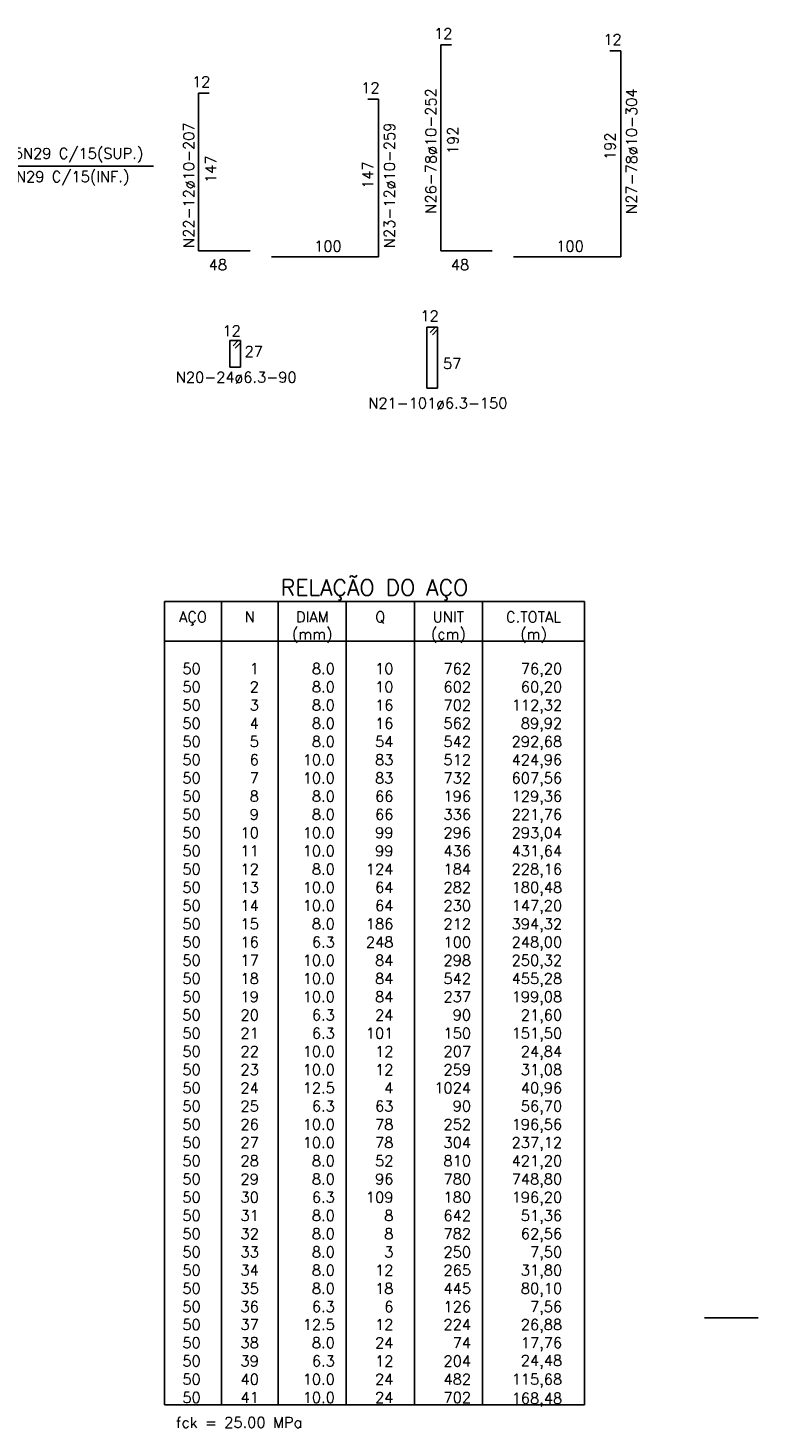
# Model space of a CAD drawing. Extents: x 304 to 4509, y 4601 to 7845.
# Tile 16 of 16: x 3828 to 4509, y 5983 to 7289. Entities that reach past the tile are written whole.
import ezdxf
from ezdxf.enums import TextEntityAlignment as Align

# ---------------------------------------------------------------- set-up
doc = ezdxf.new("R2010")
doc.units = 0
doc.header["$LTSCALE"] = 0.1
doc.header["$MEASUREMENT"] = 0
doc.layers.get('DEFPOINTS').update_dxf_attribs({"color": 200, "linetype": 'CONTINUOUS'})
for name, color, linetype in [('ARMADURA', 6, 'CONTINUOUS'), ('DT-TEXT01', 4, 'CONTINUOUS'), ('PADRÃO', 4, 'CONTINUOUS'), ('TEXTO', 2, 'CONTINUOUS')]:
    doc.layers.add(name, color=color, linetype=linetype)
doc.styles.add('ROMAMS', font='ROMANS.shx', dxfattribs={"height": 1.2})
doc.styles.add('ROMANS', font='ROMANS.shx')
doc.dimstyles.new('DIM50', dxfattribs={"dimscale": 0, "dimtxt": 10, "dimasz": 5, "dimexe": 10, "dimexo": 10, "dimgap": 2.5, "dimtad": 1, "dimdec": 0, "dimtxsty": 'ROMANS', "dimblk1": 'DOTSMALL', "dimblk2": 'DOTSMALL', "dimsah": 1, "dimcen": 61.697625, "dimdle": 1, "dimclrd": 7, "dimclre": 7, "dimclrt": 2, "dimazin": 3, "dimtfac": 1, "dimtdec": 0, "dimtmove": 0, "dimatfit": 3})

# ---------------------------------------------------------------- blocks, each defined once
blk = doc.blocks.new('*D17')
at = {"layer": 'ARMADURA', "color": 7}
for p, q in [((3710.4, 7199.1), (3710.4, 7149.8)), ((3762, 7199.1), (3762, 7149.8)), ((3715.4, 7159.8), (3757, 7159.8)), ((3762, 7159.8), (3945.2, 7159.8))]:
    blk.add_line(p, q, dxfattribs=at)
at = {"layer": 'DEFPOINTS', "color": 0}
for p in [(3710.4, 7209.1), (3762, 7209.1), (3710.4, 7159.8)]:
    blk.add_point(p, dxfattribs=at)
at = {"layer": 'ARMADURA', "color": 2, "insert": (3867.3, 7169.9), "char_height": 10, "attachment_point": 5, "style": 'ROMANS'}
blk.add_mtext('2x5N29 C/15(SUP.)', dxfattribs=at)
blk = doc.blocks.new('_DOT')

msp = doc.modelspace()

# ---------------------------------------------------------------- linework, layer by layer
at = {"layer": 'ARMADURA'}
for p, q in [((4213.2, 7080.7), (4213.2, 7272.7)), ((4223.2, 7272.7), (4213.2, 7272.7)), ((4381.1, 7267.1), (4371.1, 7267.1)), ((4381.1, 7075.3), (4381.1, 7267.1)), ((3987.3, 7080.7), (3987.3, 7227.7)), ((3997.3, 7227.7), (3987.3, 7227.7)), ((4155.2, 7222.1), (4145.2, 7222.1)), ((4155.2, 7075.3), (4155.2, 7222.1)), ((4035.3, 7080.6), (3987.3, 7080.6)), ((4261.2, 7080.6), (4213.2, 7080.6)), ((4155.2, 7075.1), (4055.2, 7075.1)), ((4381.1, 7075.1), (4281.1, 7075.1)), ((4200.3, 6952.7), (4200.3, 7009.7)), ((4200.3, 7009.7), (4210.3, 7009.7)), ((4203.3, 7004.7), (4208.3, 7009.7)), ((4205.4, 7002.5), (4210.3, 7007.4)), ((4210.3, 6952.7), (4210.3, 7009.7)), ((4016.4, 6972.2), (4016.4, 6997.2)), ((4026.4, 6997.2), (4016.4, 6997.2)), ((4019.4, 6992.2), (4024.3, 6997.2)), ((4021.4, 6990), (4026.4, 6994.9)), ((4026.4, 6972.2), (4026.4, 6997.2)), ((4026.4, 6972.2), (4016.4, 6972.2)), ((4200.3, 6952.7), (4210.3, 6952.7))]:
    msp.add_line(p, q, dxfattribs=at)
at = {"layer": 'DT-TEXT01', "linetype": 'CONTINUOUS'}
for p, q in [((3955.6, 6753.7), (3955.6, 6004.5)), ((3955.6, 6753.7), (4347.4, 6753.7)), ((4008.6, 6753.7), (4008.6, 6004.5)), ((4061.5, 6753.7), (4061.5, 6004.5)), ((4125.1, 6753.7), (4125.1, 6004.5)), ((4188.6, 6753.7), (4188.6, 6004.5)), ((4252.1, 6753.7), (4252.1, 6004.5)), ((4347.4, 6753.7), (4347.4, 6004.5)), ((3955.6, 6716.6), (4347.4, 6716.6)), ((3955.6, 6004.5), (4347.4, 6004.5))]:
    msp.add_line(p, q, dxfattribs=at)
at = {"layer": 'PADRÃO', "color": 2}
msp.add_line((4459.3, 6085.6), (4509.3, 6085.6), dxfattribs=at)

# ---------------------------------------------------------------- texts
at = {"layer": 'PADRÃO', "color": 4, "style": 'ROMANS'}
msp.add_text('RELAÇÃO DO AÇO', height=15, dxfattribs=at).set_placement((4151.5, 6759.2), align=Align.CENTER)
at = {"layer": 'PADRÃO', "color": 2, "style": 'ROMANS'}
for s, p in [('AÇO', (3982.1, 6734.3)), ('N', (4035, 6734.3)), ('DIAM', (4093.3, 6734.3)), ('Q', (4156.8, 6734.3)), ('UNIT', (4220.3, 6734.3)), ('C.TOTAL', (4299.8, 6734.3)), ('(mm)', (4093.3, 6718.4)), ('(cm)', (4220.3, 6718.4)), ('(m)', (4299.8, 6718.4))]:
    msp.add_text(s, height=10, dxfattribs=at).set_placement(p, align=Align.CENTER)
for s, p in [('50', (3989.3, 6686.1)), ('1', (4043.5, 6686.1)), ('8.0', (4114.4, 6686.1)), ('10', (4169.1, 6686.1)), ('762', (4241.5, 6686.1)), ('76,20', (4326.5, 6686.1)), ('50', (3989.3, 6669.1)), ('2', (4043.5, 6669.1)), ('8.0', (4114.4, 6669.1)), ('10', (4169.1, 6669.1)), ('602', (4241.5, 6669.1)), ('60,20', (4326.5, 6669.1)), ('50', (3989.3, 6652.1)), ('3', (4043.5, 6652.1)), ('8.0', (4114.4, 6652.1)), ('16', (4169.1, 6652.1)), ('702', (4241.5, 6652.1)), ('112,32', (4326.5, 6652.1)), ('50', (3989.3, 6635.1)), ('4', (4043.5, 6635.1)), ('8.0', (4114.4, 6635.1)), ('16', (4169.1, 6635.1)), ('562', (4241.5, 6635.1)), ('89,92', (4326.5, 6635.1)), ('50', (3989.3, 6618.1)), ('5', (4043.5, 6618.1)), ('8.0', (4114.4, 6618.1)), ('54', (4169.1, 6618.1)), ('542', (4241.5, 6618.1)), ('292,68', (4326.5, 6618.1)), ('50', (3989.3, 6601.1)), ('6', (4043.5, 6601.1)), ('10.0', (4114.4, 6601.1)), ('83', (4169.1, 6601.1)), ('512', (4241.5, 6601.1)), ('424,96', (4326.5, 6601.1)), ('50', (3989.3, 6584.1)), ('7', (4043.5, 6584.1)), ('10.0', (4114.4, 6584.1)), ('83', (4169.1, 6584.1)), ('732', (4241.5, 6584.1)), ('607,56', (4326.5, 6584.1)), ('50', (3989.3, 6567.1)), ('8', (4043.5, 6567.1)), ('8.0', (4114.4, 6567.1)), ('66', (4169.1, 6567.1)), ('196', (4241.5, 6567.1)), ('129,36', (4326.5, 6567.1)), ('50', (3989.3, 6550.1)), ('9', (4043.5, 6550.1)), ('8.0', (4114.4, 6550.1)), ('66', (4169.1, 6550.1)), ('336', (4241.5, 6550.1)), ('221,76', (4326.5, 6550.1)), ('50', (3989.3, 6533.1)), ('10', (4043.5, 6533.1)), ('10.0', (4114.4, 6533.1)), ('99', (4169.1, 6533.1)), ('296', (4241.5, 6533.1)), ('293,04', (4326.5, 6533.1)), ('50', (3989.3, 6516.1)), ('11', (4043.5, 6516.1)), ('10.0', (4114.4, 6516.1)), ('99', (4169.1, 6516.1)), ('436', (4241.5, 6516.1)), ('431,64', (4326.5, 6516.1)), ('50', (3989.3, 6499.1)), ('12', (4043.5, 6499.1)), ('8.0', (4114.4, 6499.1)), ('124', (4169.1, 6499.1)), ('184', (4241.5, 6499.1)), ('228,16', (4326.5, 6499.1)), ('50', (3989.3, 6482.1)), ('13', (4043.5, 6482.1)), ('10.0', (4114.4, 6482.1)), ('64', (4169.1, 6482.1)), ('282', (4241.5, 6482.1)), ('180,48', (4326.5, 6482.1)), ('50', (3989.3, 6465.1)), ('14', (4043.5, 6465.1)), ('10.0', (4114.4, 6465.1)), ('64', (4169.1, 6465.1)), ('230', (4241.5, 6465.1)), ('147,20', (4326.5, 6465.1)), ('50', (3989.3, 6448.1)), ('15', (4043.5, 6448.1)), ('8.0', (4114.4, 6448.1)), ('186', (4169.1, 6448.1)), ('212', (4241.5, 6448.1)), ('394,32', (4326.5, 6448.1)), ('50', (3989.3, 6431.1)), ('16', (4043.5, 6431.1)), ('6.3', (4114.4, 6431.1)), ('248', (4169.1, 6431.1)), ('100', (4241.5, 6431.1)), ('248,00', (4326.5, 6431.1)), ('50', (3989.3, 6414.1)), ('17', (4043.5, 6414.1)), ('10.0', (4114.4, 6414.1)), ('84', (4169.1, 6414.1)), ('298', (4241.5, 6414.1)), ('250,32', (4326.5, 6414.1)), ('50', (3989.3, 6397.1)), ('18', (4043.5, 6397.1)), ('10.0', (4114.4, 6397.1)), ('84', (4169.1, 6397.1)), ('542', (4241.5, 6397.1)), ('455,28', (4326.5, 6397.1)), ('50', (3989.3, 6380.1)), ('19', (4043.5, 6380.1)), ('10.0', (4114.4, 6380.1)), ('84', (4169.1, 6380.1)), ('237', (4241.5, 6380.1)), ('199,08', (4326.5, 6380.1)), ('50', (3989.3, 6363.1)), ('20', (4043.5, 6363.1)), ('6.3', (4114.4, 6363.1)), ('24', (4169.1, 6363.1)), ('90', (4241.5, 6363.1)), ('21,60', (4326.5, 6363.1)), ('50', (3989.3, 6346.1)), ('21', (4043.5, 6346.1)), ('6.3', (4114.4, 6346.1)), ('101', (4169.1, 6346.1)), ('150', (4241.5, 6346.1)), ('151,50', (4326.5, 6346.1)), ('50', (3989.3, 6329.1)), ('22', (4043.5, 6329.1)), ('10.0', (4114.4, 6329.1)), ('12', (4169.1, 6329.1)), ('207', (4241.5, 6329.1)), ('24,84', (4326.5, 6329.1)), ('50', (3989.3, 6312.1)), ('23', (4043.5, 6312.1)), ('10.0', (4114.4, 6312.1)), ('12', (4169.1, 6312.1)), ('259', (4241.5, 6312.1)), ('31,08', (4326.5, 6312.1)), ('50', (3989.3, 6295.1)), ('24', (4043.5, 6295.1)), ('12.5', (4114.4, 6295.1)), ('4', (4169.1, 6295.1)), ('1024', (4241.5, 6295.1)), ('40,96', (4326.5, 6295.1)), ('50', (3989.3, 6278.1)), ('25', (4043.5, 6278.1)), ('6.3', (4114.4, 6278.1)), ('63', (4169.1, 6278.1)), ('90', (4241.5, 6278.1)), ('56,70', (4326.5, 6278.1)), ('50', (3989.3, 6261.1)), ('26', (4043.5, 6261.1)), ('10.0', (4114.4, 6261.1)), ('78', (4169.1, 6261.1)), ('252', (4241.5, 6261.1)), ('196,56', (4326.5, 6261.1)), ('50', (3989.3, 6244.1)), ('27', (4043.5, 6244.1)), ('10.0', (4114.4, 6244.1)), ('78', (4169.1, 6244.1)), ('304', (4241.5, 6244.1)), ('237,12', (4326.5, 6244.1)), ('50', (3989.3, 6227.1)), ('28', (4043.5, 6227.1)), ('8.0', (4114.4, 6227.1)), ('52', (4169.1, 6227.1)), ('810', (4241.5, 6227.1)), ('421,20', (4326.5, 6227.1)), ('50', (3989.3, 6210.1)), ('29', (4043.5, 6210.1)), ('8.0', (4114.4, 6210.1)), ('96', (4169.1, 6210.1)), ('780', (4241.5, 6210.1)), ('748,80', (4326.5, 6210.1)), ('50', (3989.3, 6193.1)), ('30', (4043.5, 6193.1)), ('6.3', (4114.4, 6193.1)), ('109', (4169.1, 6193.1)), ('180', (4241.5, 6193.1)), ('196,20', (4326.5, 6193.1)), ('50', (3989.3, 6176.1)), ('31', (4043.5, 6176.1)), ('8.0', (4114.4, 6176.1)), ('8', (4169.1, 6176.1)), ('642', (4241.5, 6176.1)), ('51,36', (4326.5, 6176.1)), ('50', (3989.3, 6159.1)), ('32', (4043.5, 6159.1)), ('8.0', (4114.4, 6159.1)), ('8', (4169.1, 6159.1)), ('782', (4241.5, 6159.1)), ('62,56', (4326.5, 6159.1)), ('50', (3989.3, 6142.1)), ('33', (4043.5, 6142.1)), ('8.0', (4114.4, 6142.1)), ('3', (4169.1, 6142.1)), ('250', (4241.5, 6142.1)), ('7,50', (4326.5, 6142.1)), ('50', (3989.3, 6125.1)), ('34', (4043.5, 6125.1)), ('8.0', (4114.4, 6125.1)), ('12', (4169.1, 6125.1)), ('265', (4241.5, 6125.1)), ('31,80', (4326.5, 6125.1)), ('50', (3989.3, 6108.1)), ('35', (4043.5, 6108.1)), ('8.0', (4114.4, 6108.1)), ('18', (4169.1, 6108.1)), ('445', (4241.5, 6108.1)), ('80,10', (4326.5, 6108.1)), ('50', (3989.3, 6091.1)), ('36', (4043.5, 6091.1)), ('6.3', (4114.4, 6091.1)), ('6', (4169.1, 6091.1)), ('126', (4241.5, 6091.1)), ('7,56', (4326.5, 6091.1)), ('50', (3989.3, 6074.4)), ('37', (4043.5, 6074.4)), ('12.5', (4114.4, 6074.4)), ('12', (4169.1, 6074.4)), ('224', (4241.5, 6074.4)), ('26,88', (4326.5, 6074.4)), ('50', (3989.3, 6057.4)), ('38', (4043.5, 6057.4)), ('8.0', (4114.4, 6057.4)), ('24', (4169.1, 6057.4)), ('74', (4241.5, 6057.4)), ('17,76', (4326.5, 6057.4)), ('50', (3989.3, 6040.4)), ('39', (4043.5, 6040.4)), ('6.3', (4114.4, 6040.4)), ('12', (4169.1, 6040.4)), ('204', (4241.5, 6040.4)), ('24,48', (4326.5, 6040.9)), ('50', (3989.3, 6023.4)), ('40', (4043.5, 6023.4)), ('10.0', (4114.4, 6023.4)), ('24', (4169.1, 6023.4)), ('482', (4241.5, 6023.4)), ('115,68', (4326.5, 6023.4)), ('50', (3989.3, 6006.4)), ('41', (4043.5, 6006.4)), ('10.0', (4114.4, 6006.4)), ('24', (4169.1, 6006.4)), ('702', (4241.5, 6006.4)), ('168,48', (4326.5, 6005.6))]:
    msp.add_text(s, height=10, dxfattribs=at).set_placement(p, align=Align.RIGHT)
msp.add_text('fck = 25.00 MPa', height=10, dxfattribs=at).set_placement((3966.2, 5983.1))
at = {"layer": 'TEXTO', "linetype": 'CONTINUOUS', "style": 'ROMAMS'}
for s, p in [('12', (4207, 7278.4)), ('12', (4364.9, 7272.8)), ('12', (3981.1, 7233.4)), ('12', (4139, 7227.8)), ('2x5N29 C/15(INF.)', (3792.4, 7144.9)), ('100', (4095.1, 7080.1)), ('100', (4321, 7080.1)), ('48', (3996.7, 7062.8)), ('48', (4222.6, 7062.8)), ('12', (4194.2, 7015)), ('12', (4009.5, 7001.2)), ('27', (4030.2, 6981.9)), ('57', (4215.3, 6970.6)), ('N20-24ø6.3-90', (3966, 6957.9)), ('N21-101ø6.3-150', (4145.6, 6933.7))]:
    msp.add_text(s, height=10, dxfattribs=at).set_placement(p)
for s, p in [('N26-78ø10-252', (4209, 7115.4)), ('N27-78ø10-304', (4396.3, 7115.2)), ('192', (4229.6, 7170.9)), ('192', (4376.2, 7165.4)), ('N22-12ø10-207', (3983.1, 7083.5)), ('N23-12ø10-259', (4170.4, 7083.3)), ('147', (4003.7, 7144)), ('147', (4150.3, 7138.5))]:
    msp.add_text(s, height=10, rotation=90, dxfattribs=at).set_placement(p)

# ---------------------------------------------------------------- dimensions: what is measured, and where the dimension line sits
at = {"layer": 'ARMADURA'}
dim = msp.add_linear_dim(base=(3710.4, 7159.8), p1=(3762, 7209.1), p2=(3710.4, 7209.1), text='2x5N29 C/15(SUP.)', dimstyle='DIM50', override={"dimscale": 1, "dimasz": 5, "dimblk1": 'DOT', "dimblk2": 'DOT', "dimtmove": 0}, dxfattribs=at)
dim.commit()
dim.dimension.update_dxf_attribs({"geometry": '*D17', "text_midpoint": (3867.3, 7159.8), "dimtype": 160})

doc.saveas('drawing.dxf')
